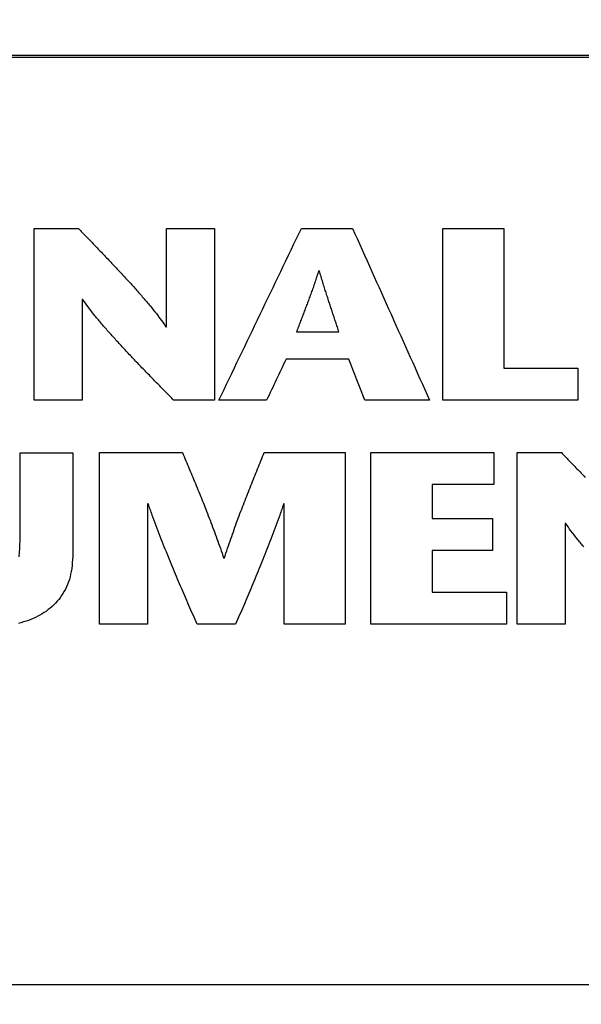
# Model space of a CAD drawing. Header units: inches. Extents: x 0 to 34, y 0 to 22.
# Tile 21 of 76: x 5.447 to 5.685, y 16.774 to 17.191. Entities that reach past the tile are written whole.
import ezdxf

# ---------------------------------------------------------------- set-up
doc = ezdxf.new("R2010")
doc.units = ezdxf.units.IN
doc.header["$LTSCALE"] = 1.87
doc.header["$MEASUREMENT"] = 0
doc.layers.get('0').update_dxf_attribs({"linetype": 'CONTINUOUS'})
doc.layers.add('DATUMCURVES', color=7, linetype='CONTINUOUS')
doc.layers.add('DIMENSIONS', color=7, linetype='CONTINUOUS')
doc.styles.get("Standard").update_dxf_attribs({"font": 'txt', "width": 0.8})
doc.dimstyles.new('DIMSTYLE_1', dxfattribs={"dimtxt": 0.125, "dimasz": 0.18, "dimexe": 0.18, "dimexo": 0.0625, "dimgap": 0.09, "dimtad": 0, "dimtih": 1, "dimtoh": 1, "dimlfac": 2, "dimzin": 4, "dimdsep": 46, "dimtxsty": 'STANDARD', "dimblk": '_FILLED', "dimblk1": '_FILLED', "dimblk2": '_FILLED', "dimcen": 0.09, "dimadec": 0, "dimazin": 0, "dimtp": 0.01, "dimtm": 0.01, "dimtfac": 1, "dimtofl": 0, "dimtmove": 0, "dimatfit": 3, "dimldrblk": '_FILLED', "dimfxl": 1, "dimtolj": 1, "dimtzin": 4, "dimarcsym": 0})

# ---------------------------------------------------------------- blocks, each defined once
blk = doc.blocks.new('_FILLED')
at = {"color": 0, "linetype": 'BYBLOCK'}
blk.add_solid([(0, 0), (-1, 0.1736), (-1, -0.1736)], dxfattribs=at)
blk = doc.blocks.new('*D4')
at = {"layer": 'DIMENSIONS', "color": 2, "linetype": 'CONTINUOUS'}
for p, q in [((4.21834, 15.73247), (4.21834, 19.55047)), ((9.9503, 18.05047), (9.9503, 19.55047)), ((4.21834, 19.42547), (7.29977, 19.42547)), ((9.9503, 19.42547), (8.74977, 19.42547)), ((9.9503, 16.50913), (9.9503, 17.80047))]:
    blk.add_line(p, q, dxfattribs=at)
at = {"layer": 'DIMENSIONS', "color": 2, "linetype": 'CONTINUOUS', "xscale": 0.18, "yscale": 0.18, "zscale": 0.18, "rotation": 180}
blk.add_blockref('_FILLED', (4.21834, 19.42547), dxfattribs=at)
at = {"layer": 'DIMENSIONS', "color": 2, "linetype": 'CONTINUOUS', "xscale": 0.18, "yscale": 0.18, "zscale": 0.18}
blk.add_blockref('_FILLED', (9.9503, 19.42547), dxfattribs=at)
at = {"layer": 'DIMENSIONS', "color": 2, "linetype": 'CONTINUOUS', "width": 0.8}
for s, p in [('[', (7.98727, 19.36297)), (']', (8.58727, 19.36297)), ('11.46', (7.36227, 19.36297)), ('291.2', (8.08727, 19.36297))]:
    blk.add_text(s, height=0.125, dxfattribs=at).set_placement(p)

msp = doc.modelspace()

# ---------------------------------------------------------------- linework, layer by layer
at = {"color": 7, "linetype": 'CONTINUOUS'}
for p, q in [((9.7053, 17.17622), (4.46334, 17.17622)), ((9.56132, 17.17547), (4.60732, 17.17547)), ((9.57282, 16.78247), (4.59582, 16.78247))]:
    msp.add_line(p, q, dxfattribs=at)
at = {"layer": 'DATUMCURVES', "color": 40, "linetype": 'CONTINUOUS'}
for points in [[(5.4529, 17.03021, 4.06429), (5.4529, 17.05446, 4.04914), (5.4529, 17.07871, 4.03398), (5.4529, 17.10296, 4.01883)], [(5.4529, 17.10296, 4.01883), (5.45915, 17.10296, 4.01883), (5.4654, 17.10296, 4.01883), (5.47166, 17.10296, 4.01883)], [(5.47166, 17.10296, 4.01883), (5.47273, 17.10184, 4.01952), (5.4738, 17.10073, 4.02022), (5.47487, 17.09962, 4.02092)], [(5.50891, 17.06128, 4.04487), (5.50891, 17.07517, 4.03619), (5.50891, 17.08907, 4.02751), (5.50891, 17.10296, 4.01883)], [(5.50891, 17.10296, 4.01883), (5.51569, 17.10296, 4.01883), (5.52247, 17.10296, 4.01883), (5.52925, 17.10296, 4.01883)], [(5.52925, 17.10296, 4.01883), (5.52925, 17.07871, 4.03398), (5.52925, 17.05446, 4.04914), (5.52925, 17.03021, 4.06429)], [(5.53114, 17.03021, 4.06429), (5.54278, 17.05446, 4.04914), (5.55442, 17.07871, 4.03398), (5.56607, 17.10296, 4.01883)], [(5.56607, 17.10296, 4.01883), (5.5733, 17.10296, 4.01883), (5.58053, 17.10296, 4.01883), (5.58776, 17.10296, 4.01883)], [(5.58776, 17.10296, 4.01883), (5.59862, 17.07871, 4.03398), (5.60949, 17.05446, 4.04914), (5.62035, 17.03021, 4.06429)], [(5.62595, 17.10296, 4.01883), (5.63457, 17.10296, 4.01883), (5.64319, 17.10296, 4.01883), (5.65181, 17.10296, 4.01883)], [(5.62595, 17.03021, 4.06429), (5.62595, 17.05446, 4.04914), (5.62595, 17.07871, 4.03398), (5.62595, 17.10296, 4.01883)], [(5.65181, 17.10296, 4.01883), (5.65181, 17.08325, 4.03115), (5.65181, 17.06354, 4.04346), (5.65181, 17.04382, 4.05578)], [(5.47487, 17.09962, 4.02092), (5.476, 17.09844, 4.02165), (5.47713, 17.09726, 4.02239), (5.47827, 17.09608, 4.02312)], [(5.47827, 17.09608, 4.02312), (5.47944, 17.09485, 4.02389), (5.48062, 17.09363, 4.02466), (5.4818, 17.0924, 4.02543)], [(5.4818, 17.0924, 4.02543), (5.48299, 17.09114, 4.02621), (5.48419, 17.08988, 4.027), (5.48539, 17.08862, 4.02779)], [(5.48539, 17.08862, 4.02779), (5.48658, 17.08735, 4.02858), (5.48778, 17.08607, 4.02938), (5.48898, 17.0848, 4.03018)], [(5.48898, 17.0848, 4.03018), (5.49015, 17.08353, 4.03097), (5.49133, 17.08226, 4.03176), (5.4925, 17.08099, 4.03255)], [(5.57342, 17.08508, 4.03), (5.57314, 17.08424, 4.03053), (5.57287, 17.0834, 4.03105), (5.5726, 17.08255, 4.03158)], [(5.57366, 17.08508, 4.03), (5.57358, 17.08508, 4.03), (5.5735, 17.08508, 4.03), (5.57342, 17.08508, 4.03)], [(5.57442, 17.08255, 4.03158), (5.57416, 17.0834, 4.03105), (5.57391, 17.08424, 4.03053), (5.57366, 17.08508, 4.03)], [(5.4925, 17.08099, 4.03255), (5.49363, 17.07974, 4.03334), (5.49476, 17.07849, 4.03412), (5.4959, 17.07724, 4.0349)], [(5.57179, 17.08015, 4.03308), (5.57153, 17.07938, 4.03356), (5.57126, 17.07862, 4.03404), (5.571, 17.07785, 4.03452)], [(5.5726, 17.08255, 4.03158), (5.57233, 17.08175, 4.03208), (5.57206, 17.08095, 4.03258), (5.57179, 17.08015, 4.03308)], [(5.57515, 17.08015, 4.03308), (5.5749, 17.08095, 4.03258), (5.57466, 17.08175, 4.03208), (5.57442, 17.08255, 4.03158)], [(5.57586, 17.07785, 4.03452), (5.57562, 17.07862, 4.03404), (5.57538, 17.07938, 4.03356), (5.57515, 17.08015, 4.03308)], [(5.4959, 17.07724, 4.0349), (5.49696, 17.07603, 4.03565), (5.49803, 17.07482, 4.03641), (5.4991, 17.07361, 4.03717)], [(5.571, 17.07785, 4.03452), (5.57073, 17.07712, 4.03498), (5.57047, 17.07638, 4.03544), (5.57021, 17.07564, 4.0359)], [(5.57656, 17.07564, 4.0359), (5.57632, 17.07638, 4.03544), (5.57609, 17.07712, 4.03498), (5.57586, 17.07785, 4.03452)], [(5.47349, 17.07282, 4.03766), (5.47341, 17.07282, 4.03766), (5.47333, 17.07282, 4.03766), (5.47325, 17.07282, 4.03766)], [(5.47325, 17.07282, 4.03766), (5.47325, 17.05862, 4.04654), (5.47325, 17.04441, 4.05541), (5.47325, 17.03021, 4.06429)], [(5.47573, 17.0697, 4.03961), (5.47498, 17.07074, 4.03896), (5.47424, 17.07178, 4.03831), (5.47349, 17.07282, 4.03766)], [(5.4991, 17.07361, 4.03717), (5.50008, 17.07246, 4.03789), (5.50106, 17.0713, 4.03861), (5.50204, 17.07015, 4.03933)], [(5.56943, 17.07351, 4.03723), (5.56917, 17.07282, 4.03766), (5.56891, 17.07212, 4.0381), (5.56866, 17.07143, 4.03853)], [(5.57021, 17.07564, 4.0359), (5.56995, 17.07493, 4.03634), (5.56969, 17.07422, 4.03678), (5.56943, 17.07351, 4.03723)], [(5.57725, 17.07351, 4.03723), (5.57702, 17.07422, 4.03678), (5.57679, 17.07493, 4.03634), (5.57656, 17.07564, 4.0359)], [(5.57792, 17.07143, 4.03853), (5.5777, 17.07212, 4.0381), (5.57747, 17.07282, 4.03766), (5.57725, 17.07351, 4.03723)], [(5.4783, 17.06639, 4.04168), (5.47744, 17.0675, 4.04099), (5.47658, 17.0686, 4.0403), (5.47573, 17.0697, 4.03961)], [(5.50204, 17.07015, 4.03933), (5.50291, 17.06907, 4.04001), (5.50378, 17.06798, 4.04068), (5.50465, 17.0669, 4.04136)], [(5.56788, 17.06939, 4.03981), (5.56762, 17.06871, 4.04023), (5.56737, 17.06804, 4.04065), (5.56711, 17.06736, 4.04107)], [(5.56866, 17.07143, 4.03853), (5.5684, 17.07075, 4.03896), (5.56814, 17.07007, 4.03938), (5.56788, 17.06939, 4.03981)], [(5.57859, 17.06939, 4.03981), (5.57837, 17.07007, 4.03938), (5.57814, 17.07075, 4.03896), (5.57792, 17.07143, 4.03853)], [(5.57926, 17.06736, 4.04107), (5.57904, 17.06804, 4.04065), (5.57881, 17.06871, 4.04023), (5.57859, 17.06939, 4.03981)], [(5.48116, 17.06293, 4.04384), (5.4802, 17.06409, 4.04312), (5.47925, 17.06524, 4.0424), (5.4783, 17.06639, 4.04168)], [(5.50465, 17.0669, 4.04136), (5.50539, 17.06591, 4.04198), (5.50614, 17.06492, 4.0426), (5.50688, 17.06393, 4.04322)], [(5.50688, 17.06393, 4.04322), (5.50747, 17.06305, 4.04377), (5.50807, 17.06216, 4.04432), (5.50866, 17.06128, 4.04487)], [(5.56556, 17.0633, 4.04361), (5.5653, 17.06261, 4.04404), (5.56504, 17.06192, 4.04447), (5.56478, 17.06123, 4.04491)], [(5.56634, 17.06534, 4.04234), (5.56608, 17.06466, 4.04276), (5.56582, 17.06398, 4.04319), (5.56556, 17.0633, 4.04361)], [(5.56711, 17.06736, 4.04107), (5.56685, 17.06669, 4.04149), (5.56659, 17.06601, 4.04192), (5.56634, 17.06534, 4.04234)], [(5.57994, 17.06534, 4.04234), (5.57971, 17.06601, 4.04192), (5.57949, 17.06669, 4.04149), (5.57926, 17.06736, 4.04107)], [(5.58061, 17.0633, 4.04361), (5.58039, 17.06398, 4.04319), (5.58016, 17.06466, 4.04276), (5.57994, 17.06534, 4.04234)], [(5.5813, 17.06123, 4.04491), (5.58107, 17.06192, 4.04447), (5.58084, 17.06261, 4.04404), (5.58061, 17.0633, 4.04361)], [(5.48426, 17.05935, 4.04608), (5.48322, 17.06054, 4.04533), (5.48219, 17.06174, 4.04459), (5.48116, 17.06293, 4.04384)], [(5.48755, 17.05567, 4.04838), (5.48645, 17.0569, 4.04761), (5.48535, 17.05812, 4.04684), (5.48426, 17.05935, 4.04608)], [(5.50866, 17.06128, 4.04487), (5.50874, 17.06128, 4.04487), (5.50883, 17.06128, 4.04487), (5.50891, 17.06128, 4.04487)], [(5.56478, 17.06123, 4.04491), (5.56451, 17.06052, 4.04535), (5.56425, 17.05981, 4.04579), (5.56398, 17.0591, 4.04623)], [(5.56398, 17.0591, 4.04623), (5.56999, 17.0591, 4.04623), (5.57599, 17.0591, 4.04623), (5.582, 17.0591, 4.04623)], [(5.582, 17.0591, 4.04623), (5.58176, 17.05981, 4.04579), (5.58153, 17.06052, 4.04535), (5.5813, 17.06123, 4.04491)], [(5.49099, 17.05194, 4.05071), (5.48984, 17.05319, 4.04993), (5.48869, 17.05443, 4.04915), (5.48755, 17.05567, 4.04838)], [(5.49452, 17.04819, 4.05305), (5.49334, 17.04944, 4.05227), (5.49216, 17.05069, 4.05149), (5.49099, 17.05194, 4.05071)], [(5.4981, 17.04444, 4.05539), (5.49691, 17.04569, 4.05461), (5.49571, 17.04694, 4.05383), (5.49452, 17.04819, 4.05305)], [(5.55957, 17.04757, 4.05344), (5.55683, 17.04178, 4.05706), (5.55409, 17.03599, 4.06067), (5.55136, 17.03021, 4.06429)], [(5.58616, 17.04757, 4.05344), (5.5773, 17.04757, 4.05344), (5.56843, 17.04757, 4.05344), (5.55957, 17.04757, 4.05344)], [(5.59291, 17.03021, 4.06429), (5.59066, 17.03599, 4.06067), (5.58841, 17.04178, 4.05706), (5.58616, 17.04757, 4.05344)], [(5.50169, 17.04074, 4.05771), (5.50049, 17.04197, 4.05694), (5.4993, 17.04321, 4.05616), (5.4981, 17.04444, 4.05539)], [(5.65181, 17.04382, 4.05578), (5.66226, 17.04382, 4.05578), (5.67272, 17.04382, 4.05578), (5.68318, 17.04382, 4.05578)], [(5.68318, 17.04382, 4.05578), (5.68318, 17.03929, 4.05862), (5.68318, 17.03475, 4.06145), (5.68318, 17.03021, 4.06429)], [(5.50522, 17.03711, 4.05997), (5.50404, 17.03832, 4.05922), (5.50286, 17.03953, 4.05846), (5.50169, 17.04074, 4.05771)], [(5.50867, 17.03359, 4.06217), (5.50752, 17.03476, 4.06144), (5.50637, 17.03594, 4.06071), (5.50522, 17.03711, 4.05997)], [(5.47325, 17.03021, 4.06429), (5.46646, 17.03021, 4.06429), (5.45968, 17.03021, 4.06429), (5.4529, 17.03021, 4.06429)], [(5.51197, 17.03021, 4.06429), (5.51087, 17.03134, 4.06358), (5.50977, 17.03246, 4.06288), (5.50867, 17.03359, 4.06217)], [(5.52925, 17.03021, 4.06429), (5.52349, 17.03021, 4.06429), (5.51773, 17.03021, 4.06429), (5.51197, 17.03021, 4.06429)], [(5.55136, 17.03021, 4.06429), (5.54462, 17.03021, 4.06429), (5.53788, 17.03021, 4.06429), (5.53114, 17.03021, 4.06429)], [(5.62035, 17.03021, 4.06429), (5.6112, 17.03021, 4.06429), (5.60205, 17.03021, 4.06429), (5.59291, 17.03021, 4.06429)], [(5.68318, 17.03021, 4.06429), (5.6641, 17.03021, 4.06429), (5.64502, 17.03021, 4.06429), (5.62595, 17.03021, 4.06429)], [(5.44692, 16.97021, 4.10178), (5.44692, 16.98278, 4.09392), (5.44692, 16.99536, 4.08606), (5.44692, 17.00793, 4.07821)], [(5.44692, 17.00793, 4.07821), (5.45435, 17.00793, 4.07821), (5.46179, 17.00793, 4.07821), (5.46922, 17.00793, 4.07821)], [(5.46922, 17.00793, 4.07821), (5.46922, 16.99328, 4.08736), (5.46922, 16.97863, 4.09652), (5.46922, 16.96397, 4.10568)], [(5.48061, 16.93529, 4.1236), (5.48061, 16.95954, 4.10845), (5.48061, 16.98379, 4.09329), (5.48061, 17.00804, 4.07814)], [(5.48061, 17.00804, 4.07814), (5.49229, 17.00804, 4.07814), (5.50398, 17.00804, 4.07814), (5.51566, 17.00804, 4.07814)], [(5.51566, 17.00804, 4.07814), (5.51615, 17.00688, 4.07886), (5.51664, 17.00572, 4.07959), (5.51713, 17.00456, 4.08031)], [(5.54893, 17.00456, 4.08031), (5.5494, 17.00572, 4.07959), (5.54987, 17.00688, 4.07886), (5.55034, 17.00804, 4.07814)], [(5.55034, 17.00804, 4.07814), (5.56178, 17.00804, 4.07814), (5.57322, 17.00804, 4.07814), (5.58466, 17.00804, 4.07814)], [(5.58466, 17.00804, 4.07814), (5.58466, 16.98379, 4.09329), (5.58466, 16.95954, 4.10845), (5.58466, 16.93529, 4.1236)], [(5.59555, 16.93529, 4.1236), (5.59555, 16.95954, 4.10845), (5.59555, 16.98379, 4.09329), (5.59555, 17.00804, 4.07814)], [(5.59555, 17.00804, 4.07814), (5.61291, 17.00804, 4.07814), (5.63027, 17.00804, 4.07814), (5.64764, 17.00804, 4.07814)], [(5.64764, 17.00804, 4.07814), (5.64764, 17.0035, 4.08097), (5.64764, 16.99896, 4.08381), (5.64764, 16.99442, 4.08665)], [(5.65742, 16.93529, 4.1236), (5.65742, 16.95954, 4.10845), (5.65742, 16.98379, 4.09329), (5.65742, 17.00804, 4.07814)], [(5.65742, 17.00804, 4.07814), (5.66367, 17.00804, 4.07814), (5.66992, 17.00804, 4.07814), (5.67617, 17.00804, 4.07814)], [(5.67617, 17.00804, 4.07814), (5.67724, 17.00693, 4.07883), (5.67831, 17.00582, 4.07953), (5.67938, 17.0047, 4.08022)], [(5.51713, 17.00456, 4.08031), (5.51762, 17.0034, 4.08104), (5.51811, 17.00224, 4.08177), (5.5186, 17.00107, 4.08249)], [(5.5186, 17.00107, 4.08249), (5.51909, 16.9999, 4.08322), (5.51958, 16.99873, 4.08396), (5.52007, 16.99756, 4.08469)], [(5.5461, 16.99756, 4.08469), (5.54657, 16.99873, 4.08396), (5.54704, 16.9999, 4.08322), (5.54752, 17.00107, 4.08249)], [(5.54752, 17.00107, 4.08249), (5.54799, 17.00224, 4.08177), (5.54846, 17.0034, 4.08104), (5.54893, 17.00456, 4.08031)], [(5.67938, 17.0047, 4.08022), (5.68052, 17.00353, 4.08096), (5.68165, 17.00235, 4.0817), (5.68279, 17.00117, 4.08244)], [(5.68279, 17.00117, 4.08244), (5.68396, 16.99994, 4.0832), (5.68514, 16.99871, 4.08397), (5.68632, 16.99748, 4.08474)], [(5.52007, 16.99756, 4.08469), (5.52056, 16.99639, 4.08542), (5.52105, 16.99521, 4.08616), (5.52154, 16.99403, 4.0869)], [(5.54468, 16.99403, 4.0869), (5.54515, 16.99521, 4.08616), (5.54562, 16.99639, 4.08542), (5.5461, 16.99756, 4.08469)], [(5.52154, 16.99403, 4.0869), (5.52203, 16.99283, 4.08764), (5.52252, 16.99164, 4.08839), (5.52301, 16.99045, 4.08913)], [(5.54326, 16.99045, 4.08913), (5.54373, 16.99164, 4.08839), (5.5442, 16.99283, 4.08764), (5.54468, 16.99403, 4.0869)], [(5.64764, 16.99442, 4.08665), (5.63889, 16.99442, 4.08665), (5.63015, 16.99442, 4.08665), (5.62141, 16.99442, 4.08665)], [(5.62141, 16.99442, 4.08665), (5.62141, 16.98965, 4.08963), (5.62141, 16.98487, 4.09262), (5.62141, 16.98009, 4.09561)], [(5.52301, 16.99045, 4.08913), (5.52349, 16.98924, 4.08989), (5.52398, 16.98803, 4.09065), (5.52447, 16.98681, 4.0914)], [(5.54184, 16.98681, 4.0914), (5.54231, 16.98803, 4.09065), (5.54278, 16.98924, 4.08989), (5.54326, 16.99045, 4.08913)], [(5.5012, 16.98622, 4.09178), (5.50112, 16.98622, 4.09178), (5.50104, 16.98622, 4.09178), (5.50096, 16.98622, 4.09178)], [(5.50096, 16.98622, 4.09178), (5.50096, 16.96924, 4.10238), (5.50096, 16.95227, 4.11299), (5.50096, 16.93529, 4.1236)], [(5.50289, 16.98152, 4.09471), (5.50233, 16.98309, 4.09373), (5.50176, 16.98465, 4.09275), (5.5012, 16.98622, 4.09178)], [(5.52447, 16.98681, 4.0914), (5.52496, 16.98558, 4.09217), (5.52544, 16.98435, 4.09294), (5.52593, 16.98312, 4.09371)], [(5.54043, 16.98312, 4.09371), (5.5409, 16.98435, 4.09294), (5.54137, 16.98558, 4.09217), (5.54184, 16.98681, 4.0914)], [(5.55856, 16.98622, 4.09178), (5.558, 16.98465, 4.09275), (5.55745, 16.98309, 4.09373), (5.5569, 16.98152, 4.09471)], [(5.5588, 16.98622, 4.09178), (5.55872, 16.98622, 4.09178), (5.55864, 16.98622, 4.09178), (5.55856, 16.98622, 4.09178)], [(5.5588, 16.93529, 4.1236), (5.5588, 16.95227, 4.11299), (5.5588, 16.96924, 4.10238), (5.5588, 16.98622, 4.09178)], [(5.50459, 16.97695, 4.09757), (5.50402, 16.97847, 4.09662), (5.50346, 16.98, 4.09566), (5.50289, 16.98152, 4.09471)], [(5.52593, 16.98312, 4.09371), (5.52642, 16.98186, 4.0945), (5.5269, 16.9806, 4.09529), (5.52739, 16.97934, 4.09607)], [(5.53901, 16.97934, 4.09607), (5.53948, 16.9806, 4.09529), (5.53995, 16.98186, 4.0945), (5.54043, 16.98312, 4.09371)], [(5.5569, 16.98152, 4.09471), (5.55634, 16.98, 4.09566), (5.55578, 16.97847, 4.09662), (5.55523, 16.97695, 4.09757)], [(5.62141, 16.98009, 4.09561), (5.62995, 16.98009, 4.09561), (5.63849, 16.98009, 4.09561), (5.64703, 16.98009, 4.09561)], [(5.64703, 16.98009, 4.09561), (5.64703, 16.97555, 4.09844), (5.64703, 16.97101, 4.10128), (5.64703, 16.96647, 4.10412)], [(5.5063, 16.97247, 4.10036), (5.50573, 16.97396, 4.09943), (5.50516, 16.97546, 4.0985), (5.50459, 16.97695, 4.09757)], [(5.52739, 16.97934, 4.09607), (5.52788, 16.97805, 4.09688), (5.52836, 16.97677, 4.09768), (5.52885, 16.97548, 4.09849)], [(5.53761, 16.97548, 4.09849), (5.53807, 16.97677, 4.09768), (5.53854, 16.97805, 4.09688), (5.53901, 16.97934, 4.09607)], [(5.55523, 16.97695, 4.09757), (5.55467, 16.97546, 4.0985), (5.55411, 16.97396, 4.09943), (5.55355, 16.97247, 4.10036)], [(5.67801, 16.9779, 4.09697), (5.67793, 16.9779, 4.09697), (5.67785, 16.9779, 4.09697), (5.67777, 16.9779, 4.09697)], [(5.67777, 16.9779, 4.09697), (5.67777, 16.9637, 4.10585), (5.67777, 16.94949, 4.11472), (5.67777, 16.93529, 4.1236)], [(5.68025, 16.97478, 4.09892), (5.6795, 16.97582, 4.09827), (5.67876, 16.97686, 4.09762), (5.67801, 16.9779, 4.09697)], [(5.50802, 16.9681, 4.1031), (5.50744, 16.96955, 4.10219), (5.50687, 16.97101, 4.10128), (5.5063, 16.97247, 4.10036)], [(5.52885, 16.97548, 4.09849), (5.52933, 16.97416, 4.09931), (5.52981, 16.97284, 4.10014), (5.5303, 16.97152, 4.10096)], [(5.5303, 16.97152, 4.10096), (5.53078, 16.97016, 4.10181), (5.53126, 16.9688, 4.10266), (5.53175, 16.96744, 4.10351)], [(5.53482, 16.96744, 4.10351), (5.53528, 16.9688, 4.10266), (5.53574, 16.97016, 4.10181), (5.53621, 16.97152, 4.10096)], [(5.53621, 16.97152, 4.10096), (5.53667, 16.97284, 4.10014), (5.53714, 16.97416, 4.09931), (5.53761, 16.97548, 4.09849)], [(5.55355, 16.97247, 4.10036), (5.55298, 16.97101, 4.10128), (5.55242, 16.96955, 4.10219), (5.55186, 16.9681, 4.1031)], [(5.68282, 16.97148, 4.10099), (5.68196, 16.97258, 4.1003), (5.6811, 16.97368, 4.09961), (5.68025, 16.97478, 4.09892)], [(5.68568, 16.96801, 4.10315), (5.68472, 16.96917, 4.10243), (5.68377, 16.97032, 4.10171), (5.68282, 16.97148, 4.10099)], [(5.44681, 16.96689, 4.10386), (5.44685, 16.96799, 4.10316), (5.44688, 16.9691, 4.10247), (5.44692, 16.97021, 4.10178)], [(5.50974, 16.9638, 4.10578), (5.50916, 16.96523, 4.10489), (5.50859, 16.96666, 4.10399), (5.50802, 16.9681, 4.1031)], [(5.53175, 16.96744, 4.10351), (5.53223, 16.96605, 4.10438), (5.53271, 16.96465, 4.10526), (5.53319, 16.96325, 4.10613)], [(5.53343, 16.96325, 4.10613), (5.53389, 16.96465, 4.10526), (5.53435, 16.96605, 4.10438), (5.53482, 16.96744, 4.10351)], [(5.55186, 16.9681, 4.1031), (5.5513, 16.96666, 4.10399), (5.55073, 16.96523, 4.10489), (5.55017, 16.9638, 4.10578)], [(5.44651, 16.96384, 4.10576), (5.44661, 16.96486, 4.10512), (5.44671, 16.96587, 4.10449), (5.44681, 16.96689, 4.10386)], [(5.46922, 16.96397, 4.10568), (5.4691, 16.96225, 4.10675), (5.46898, 16.96054, 4.10782), (5.46887, 16.95882, 4.1089)], [(5.51147, 16.95959, 4.10842), (5.51089, 16.96099, 4.10754), (5.51031, 16.9624, 4.10666), (5.50974, 16.9638, 4.10578)], [(5.53319, 16.96325, 4.10613), (5.53327, 16.96325, 4.10613), (5.53335, 16.96325, 4.10613), (5.53343, 16.96325, 4.10613)], [(5.55017, 16.9638, 4.10578), (5.54961, 16.9624, 4.10666), (5.54904, 16.96099, 4.10754), (5.54848, 16.95959, 4.10842)], [(5.64703, 16.96647, 4.10412), (5.63849, 16.96647, 4.10412), (5.62995, 16.96647, 4.10412), (5.62141, 16.96647, 4.10412)], [(5.62141, 16.96647, 4.10412), (5.62141, 16.96061, 4.10778), (5.62141, 16.95476, 4.11143), (5.62141, 16.9489, 4.11509)], [(5.5132, 16.95543, 4.11101), (5.51262, 16.95682, 4.11015), (5.51204, 16.9582, 4.10928), (5.51147, 16.95959, 4.10842)], [(5.54848, 16.95959, 4.10842), (5.54791, 16.9582, 4.10928), (5.54734, 16.95682, 4.11015), (5.54677, 16.95543, 4.11101)], [(5.46887, 16.95882, 4.1089), (5.46852, 16.95728, 4.10986), (5.46818, 16.95574, 4.11082), (5.46784, 16.9542, 4.11178)], [(5.51494, 16.95134, 4.11357), (5.51436, 16.9527, 4.11272), (5.51378, 16.95407, 4.11187), (5.5132, 16.95543, 4.11101)], [(5.54677, 16.95543, 4.11101), (5.5462, 16.95407, 4.11187), (5.54563, 16.9527, 4.11272), (5.54507, 16.95134, 4.11357)], [(5.46784, 16.9542, 4.11178), (5.46729, 16.95284, 4.11263), (5.46674, 16.95148, 4.11348), (5.46619, 16.95011, 4.11434)], [(5.51668, 16.94728, 4.11611), (5.5161, 16.94863, 4.11526), (5.51552, 16.94998, 4.11442), (5.51494, 16.95134, 4.11357)], [(5.54507, 16.95134, 4.11357), (5.5445, 16.94998, 4.11442), (5.54393, 16.94863, 4.11526), (5.54336, 16.94728, 4.11611)], [(5.46398, 16.94653, 4.11658), (5.46307, 16.9455, 4.11722), (5.46216, 16.94447, 4.11787), (5.46126, 16.94343, 4.11851)], [(5.46619, 16.95011, 4.11434), (5.46545, 16.94892, 4.11508), (5.46472, 16.94773, 4.11583), (5.46398, 16.94653, 4.11658)], [(5.51842, 16.94326, 4.11862), (5.51784, 16.9446, 4.11778), (5.51726, 16.94594, 4.11694), (5.51668, 16.94728, 4.11611)], [(5.54336, 16.94728, 4.11611), (5.54278, 16.94594, 4.11694), (5.54221, 16.9446, 4.11778), (5.54164, 16.94326, 4.11862)], [(5.62141, 16.9489, 4.11509), (5.63191, 16.9489, 4.11509), (5.64241, 16.9489, 4.11509), (5.65291, 16.9489, 4.11509)], [(5.65291, 16.9489, 4.11509), (5.65291, 16.94437, 4.11793), (5.65291, 16.93983, 4.12076), (5.65291, 16.93529, 4.1236)], [(5.46126, 16.94343, 4.11851), (5.46019, 16.94256, 4.11906), (5.45913, 16.94168, 4.1196), (5.45807, 16.94081, 4.12015)], [(5.52017, 16.93927, 4.12111), (5.51958, 16.9406, 4.12028), (5.519, 16.94193, 4.11945), (5.51842, 16.94326, 4.11862)], [(5.54164, 16.94326, 4.11862), (5.54107, 16.94193, 4.11945), (5.5405, 16.9406, 4.12028), (5.53993, 16.93927, 4.12111)], [(5.45447, 16.93863, 4.12151), (5.45315, 16.93805, 4.12187), (5.45183, 16.93747, 4.12223), (5.45052, 16.93689, 4.1226)], [(5.45807, 16.94081, 4.12015), (5.45687, 16.94008, 4.1206), (5.45567, 16.93936, 4.12106), (5.45447, 16.93863, 4.12151)], [(5.52191, 16.93529, 4.1236), (5.52133, 16.93662, 4.12277), (5.52075, 16.93794, 4.12194), (5.52017, 16.93927, 4.12111)], [(5.53993, 16.93927, 4.12111), (5.53935, 16.93794, 4.12194), (5.53878, 16.93662, 4.12277), (5.53821, 16.93529, 4.1236)], [(5.45052, 16.93689, 4.1226), (5.4491, 16.93645, 4.12287), (5.44768, 16.93601, 4.12315), (5.44626, 16.93557, 4.12342)], [(5.50096, 16.93529, 4.1236), (5.49417, 16.93529, 4.1236), (5.48739, 16.93529, 4.1236), (5.48061, 16.93529, 4.1236)], [(5.53821, 16.93529, 4.1236), (5.53278, 16.93529, 4.1236), (5.52734, 16.93529, 4.1236), (5.52191, 16.93529, 4.1236)], [(5.58466, 16.93529, 4.1236), (5.57604, 16.93529, 4.1236), (5.56742, 16.93529, 4.1236), (5.5588, 16.93529, 4.1236)], [(5.65291, 16.93529, 4.1236), (5.63379, 16.93529, 4.1236), (5.61467, 16.93529, 4.1236), (5.59555, 16.93529, 4.1236)], [(5.67777, 16.93529, 4.1236), (5.67098, 16.93529, 4.1236), (5.6642, 16.93529, 4.1236), (5.65742, 16.93529, 4.1236)]]:
    msp.add_open_spline(points, degree=3, dxfattribs=at)

# ---------------------------------------------------------------- dimensions: what is measured, and where the dimension line sits
at = {"layer": 'DIMENSIONS', "color": 2, "linetype": 'CONTINUOUS'}
dim = msp.add_linear_dim(base=(9.9503, 19.42547), p1=(4.21834, 15.73247), p2=(9.9503, 16.50913), dimstyle='DIMSTYLE_1', dxfattribs=at)
dim.commit()
dim.dimension.update_dxf_attribs({"geometry": '*D4', "text_midpoint": (8.02477, 19.42547), "dimtype": 160})

doc.saveas('drawing.dxf')
